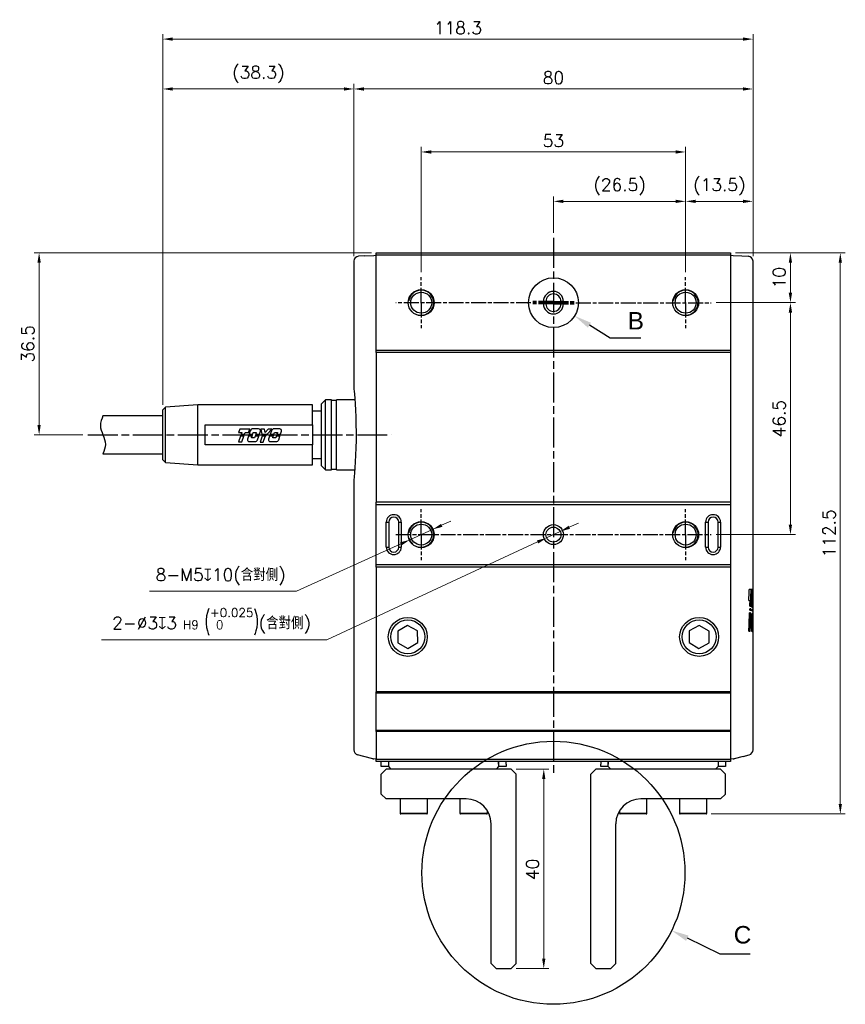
# Model space of a CAD drawing. Header units: millimetres. Extents: x 0 to 7391, y -1386 to 1500.
# Tile 35 of 127: x 4524 to 4689, y 218 to 416. Entities that reach past the tile are written whole.
import ezdxf

# ---------------------------------------------------------------- set-up
doc = ezdxf.new("R2010")
doc.units = ezdxf.units.MM
doc.header["$LTSCALE"] = 0.5
doc.linetypes.add('AM_ISO08W050', pattern=[18, 12, -1.5, 3, -1.5])
doc.linetypes.add('AM_ISO08W050x2', pattern=[9, 6, -0.75, 1.5, -0.75])
for name, color, linetype, lineweight in [('AM_5', 3, 'Continuous', 25), ('AM_7', 4, 'AM_ISO08W050', 25), ('AM_8', 1, 'Continuous', 25)]:
    doc.layers.add(name, color=color, linetype=linetype, lineweight=lineweight)
doc.styles.get("Standard").update_dxf_attribs({"font": 'arial.ttf'})
doc.styles.add('尺寸標註', font='romans.shx', dxfattribs={"bigfont": 'CHINESET.SHX'})
doc.dimstyles.new('複本 CNS2-1$0', dxfattribs={"dimtxt": 2.5, "dimasz": 2, "dimexe": 1, "dimexo": 1, "dimgap": 1, "dimtad": 1, "dimdsep": 46, "dimtxsty": '尺寸標註', "dimcen": 0, "dimclrd": 2, "dimclre": 2, "dimclrt": 3, "dimadec": 0, "dimazin": 2, "dimtp": 0.1, "dimtm": 0.1, "dimtfac": 0.71, "dimtmove": 0, "dimatfit": 0, "dimfxl": 0, "dimlwd": 13, "dimlwe": 13, "dimarcsym": 0})
doc.dimstyles.new('複本 CNS2-1$3', dxfattribs={"dimtxt": 2.5, "dimasz": 2, "dimexe": 1, "dimexo": 1, "dimgap": 1, "dimtad": 1, "dimtoh": 1, "dimdsep": 46, "dimtxsty": '尺寸標註', "dimcen": 0, "dimclrd": 2, "dimclre": 2, "dimclrt": 3, "dimadec": 0, "dimazin": 2, "dimtp": 0.1, "dimtm": 0.1, "dimtfac": 0.71, "dimtmove": 0, "dimatfit": 0, "dimfxl": 0, "dimlwd": 13, "dimlwe": 13, "dimarcsym": 0})

# ---------------------------------------------------------------- blocks, each defined once
blk = doc.blocks.new('*S485')
at = {"layer": 'AM_5'}
for p, q in [((5726.68, 361.84), (5722.51, 364.45)), ((5732.82, 361.84), (5726.68, 361.84))]:
    blk.add_line(p, q, dxfattribs=at)
at = {"layer": 'AM_5', "linetype": 'Continuous'}
blk.add_trace([(5722.82, 364.94), (5722.2, 363.95), (5719.54, 366.31)], dxfattribs=at)
at = {"layer": 'AM_5', "color": 2, "insert": (5730.18, 363.59), "char_height": 3.5, "attachment_point": 7}
blk.add_mtext('B', dxfattribs=at)
blk = doc.blocks.new('*D281')
at = {"layer": 'AM_5', "color": 2, "lineweight": 13}
for p, q in [((4634.1, 314.13), (4635.92, 314.97)), ((4632.29, 313.29), (4629.57, 312.02)), ((4627.75, 311.18), (4585.48, 291.54)), ((4585.48, 291.54), (4540.34, 291.54))]:
    blk.add_line(p, q, dxfattribs=at)
at = {"layer": 'AM_5', "color": 2}
for points in [[(4633.96, 314.43), (4634.24, 313.83), (4632.29, 313.29)], [(4627.61, 311.48), (4627.89, 310.88), (4629.57, 312.02)]]:
    blk.add_solid(points, dxfattribs=at)
at = {"layer": 'Defpoints', "color": 0}
for p in [(4629.57, 312.02), (4632.29, 313.29)]:
    blk.add_point(p, dxfattribs=at)
at = {"layer": 'AM_5', "color": 3, "insert": (4562.41, 295.21), "char_height": 2.5, "attachment_point": 5, "style": '尺寸標註'}
blk.add_mtext('2-∅3{\\Famgdt|c136;x}3{}{\\H0.7x;\\C3; H9 {\\H2x;\\W0.5;(}\\S+0.025^  0;{\\H2x;\\W0.5;)}}{{}}(含對側)', dxfattribs=at)
blk = doc.blocks.new('*D289')
at = {"layer": 'AM_5', "color": 2, "lineweight": 13}
for p, q in [((4667.43, 369.16), (4679.43, 369.16)), ((4678.43, 367.16), (4678.43, 361.16)), ((4663.53, 359.16), (4679.43, 359.16))]:
    blk.add_line(p, q, dxfattribs=at)
at = {"layer": 'AM_5', "color": 2}
for points in [[(4678.09, 367.16), (4678.76, 367.16), (4678.43, 369.16)], [(4678.09, 361.16), (4678.76, 361.16), (4678.43, 359.16)]]:
    blk.add_solid(points, dxfattribs=at)
at = {"layer": 'Defpoints', "color": 0}
for p in [(4666.43, 369.16), (4662.53, 359.16), (4678.43, 359.16)]:
    blk.add_point(p, dxfattribs=at)
at = {"layer": 'AM_5', "color": 3, "insert": (4676.18, 364.16), "char_height": 2.5, "attachment_point": 5, "rotation": 90, "style": '尺寸標註'}
blk.add_mtext('10', dxfattribs=at)
blk = doc.blocks.new('*D290')
at = {"layer": 'AM_5', "color": 2, "lineweight": 13}
for p, q in [((4663.53, 359.16), (4679.43, 359.16)), ((4678.43, 357.16), (4678.43, 314.66)), ((4663.53, 312.66), (4679.43, 312.66))]:
    blk.add_line(p, q, dxfattribs=at)
at = {"layer": 'AM_5', "color": 2}
for points in [[(4678.09, 357.16), (4678.76, 357.16), (4678.43, 359.16)], [(4678.09, 314.66), (4678.76, 314.66), (4678.43, 312.66)]]:
    blk.add_solid(points, dxfattribs=at)
at = {"layer": 'Defpoints', "color": 0}
for p in [(4662.53, 359.16), (4662.53, 312.66), (4678.43, 312.66)]:
    blk.add_point(p, dxfattribs=at)
at = {"layer": 'AM_5', "color": 3, "insert": (4676.18, 335.91), "char_height": 2.5, "attachment_point": 5, "rotation": 90, "style": '尺寸標註'}
blk.add_mtext('46.5', dxfattribs=at)
blk = doc.blocks.new('*D291')
at = {"layer": 'AM_5', "color": 2, "lineweight": 13}
for p, q in [((4657.43, 365.26), (4657.43, 380.47)), ((4668.93, 379.47), (4659.43, 379.47)), ((4670.93, 368.47), (4670.93, 380.47))]:
    blk.add_line(p, q, dxfattribs=at)
at = {"layer": 'AM_5', "color": 2}
for points in [[(4659.43, 379.8), (4659.43, 379.14), (4657.43, 379.47)], [(4668.93, 379.8), (4668.93, 379.14), (4670.93, 379.47)]]:
    blk.add_solid(points, dxfattribs=at)
at = {"layer": 'Defpoints', "color": 0}
for p in [(4657.43, 379.47), (4670.93, 367.47), (4657.43, 364.26)]:
    blk.add_point(p, dxfattribs=at)
at = {"layer": 'AM_5', "color": 3, "insert": (4664.18, 382.38), "char_height": 2.5, "attachment_point": 5, "style": '尺寸標註'}
blk.add_mtext('(13.5)', dxfattribs=at)
blk = doc.blocks.new('*D292')
at = {"layer": 'AM_5', "color": 2, "lineweight": 13}
for p, q in [((4630.93, 373.16), (4630.93, 380.47)), ((4632.93, 379.47), (4655.43, 379.47)), ((4657.43, 365.26), (4657.43, 380.47))]:
    blk.add_line(p, q, dxfattribs=at)
at = {"layer": 'AM_5', "color": 2}
for points in [[(4632.93, 379.8), (4632.93, 379.14), (4630.93, 379.47)], [(4655.43, 379.8), (4655.43, 379.14), (4657.43, 379.47)]]:
    blk.add_solid(points, dxfattribs=at)
at = {"layer": 'Defpoints', "color": 0}
for p in [(4657.43, 379.47), (4630.93, 372.16), (4657.43, 364.26)]:
    blk.add_point(p, dxfattribs=at)
at = {"layer": 'AM_5', "color": 3, "insert": (4644.18, 382.38), "char_height": 2.5, "attachment_point": 5, "style": '尺寸標註'}
blk.add_mtext('(26.5)', dxfattribs=at)
blk = doc.blocks.new('*D293')
at = {"layer": 'AM_5', "color": 2, "lineweight": 13}
for p, q in [((4604.43, 365.26), (4604.43, 390.37)), ((4655.43, 389.37), (4606.43, 389.37)), ((4657.43, 365.26), (4657.43, 390.37))]:
    blk.add_line(p, q, dxfattribs=at)
at = {"layer": 'AM_5', "color": 2}
for points in [[(4606.43, 389.7), (4606.43, 389.04), (4604.43, 389.37)], [(4655.43, 389.7), (4655.43, 389.04), (4657.43, 389.37)]]:
    blk.add_solid(points, dxfattribs=at)
at = {"layer": 'Defpoints', "color": 0}
for p in [(4604.43, 389.37), (4604.43, 364.26), (4657.43, 364.26)]:
    blk.add_point(p, dxfattribs=at)
at = {"layer": 'AM_5', "color": 3, "insert": (4630.93, 391.62), "char_height": 2.5, "attachment_point": 5, "style": '尺寸標註'}
blk.add_mtext('53', dxfattribs=at)
blk = doc.blocks.new('*D282')
at = {"layer": 'AM_5', "color": 2, "lineweight": 13}
for p, q in [((4590.93, 368.48), (4590.93, 403)), ((4670.93, 368.47), (4670.93, 403)), ((4668.93, 402), (4592.93, 402))]:
    blk.add_line(p, q, dxfattribs=at)
at = {"layer": 'AM_5', "color": 2}
for points in [[(4592.93, 402.33), (4592.93, 401.67), (4590.93, 402)], [(4668.93, 402.33), (4668.93, 401.67), (4670.93, 402)]]:
    blk.add_solid(points, dxfattribs=at)
at = {"layer": 'Defpoints', "color": 0}
for p in [(4590.93, 402), (4590.93, 367.48), (4670.93, 367.47)]:
    blk.add_point(p, dxfattribs=at)
at = {"layer": 'AM_5', "color": 3, "insert": (4630.93, 404.25), "char_height": 2.5, "attachment_point": 5, "style": '尺寸標註'}
blk.add_mtext('80', dxfattribs=at)
blk = doc.blocks.new('*D283')
at = {"layer": 'AM_5', "color": 2, "lineweight": 13}
for p, q in [((4552.63, 338.66), (4552.63, 413)), ((4670.93, 368.47), (4670.93, 413)), ((4668.93, 412), (4554.63, 412))]:
    blk.add_line(p, q, dxfattribs=at)
at = {"layer": 'AM_5', "color": 2}
for points in [[(4554.63, 412.33), (4554.63, 411.67), (4552.63, 412)], [(4668.93, 412.33), (4668.93, 411.67), (4670.93, 412)]]:
    blk.add_solid(points, dxfattribs=at)
at = {"layer": 'Defpoints', "color": 0}
for p in [(4552.63, 412), (4670.93, 367.47), (4552.63, 337.66)]:
    blk.add_point(p, dxfattribs=at)
at = {"layer": 'AM_5', "color": 3, "insert": (4611.78, 414.25), "char_height": 2.5, "attachment_point": 5, "style": '尺寸標註'}
blk.add_mtext('118.3', dxfattribs=at)
blk = doc.blocks.new('*D284')
at = {"layer": 'AM_5', "color": 2, "lineweight": 13}
for p, q in [((4552.63, 338.66), (4552.63, 403)), ((4590.93, 368.47), (4590.93, 403)), ((4588.93, 402), (4554.63, 402))]:
    blk.add_line(p, q, dxfattribs=at)
at = {"layer": 'AM_5', "color": 2}
for points in [[(4554.63, 402.33), (4554.63, 401.67), (4552.63, 402)], [(4588.93, 402.33), (4588.93, 401.67), (4590.93, 402)]]:
    blk.add_solid(points, dxfattribs=at)
at = {"layer": 'Defpoints', "color": 0}
for p in [(4552.63, 402), (4590.93, 367.47), (4552.63, 337.66)]:
    blk.add_point(p, dxfattribs=at)
at = {"layer": 'AM_5', "color": 3, "insert": (4571.78, 404.9), "char_height": 2.5, "attachment_point": 5, "style": '尺寸標註'}
blk.add_mtext('(38.3)', dxfattribs=at)
blk = doc.blocks.new('*D285')
at = {"layer": 'AM_5', "color": 2, "lineweight": 13}
for p, q in [((4608.52, 314.52), (4610.34, 315.35)), ((4606.7, 313.69), (4602.15, 311.62)), ((4600.33, 310.79), (4579.44, 301.29)), ((4579.44, 301.29), (4549.99, 301.29))]:
    blk.add_line(p, q, dxfattribs=at)
blk.add_arc((4604.43, 312.66), 2.5, 194.4157, 227.3715, dxfattribs=at)
at = {"layer": 'AM_5', "color": 2}
for points in [[(4608.39, 314.82), (4608.66, 314.22), (4606.7, 313.69)], [(4600.19, 311.1), (4600.47, 310.49), (4602.15, 311.62)]]:
    blk.add_solid(points, dxfattribs=at)
at = {"layer": 'Defpoints', "color": 0}
for p in [(4606.7, 313.69), (4602.15, 311.62)]:
    blk.add_point(p, dxfattribs=at)
at = {"layer": 'AM_5', "color": 3, "insert": (4564.22, 304.2), "char_height": 2.5, "attachment_point": 5, "style": '尺寸標註'}
blk.add_mtext('8-M5{\\Famgdt|c136;x}10(含對側)', dxfattribs=at)
blk = doc.blocks.new('*D294')
at = {"layer": 'AM_5', "color": 2, "lineweight": 13}
for p, q in [((4594.43, 369.16), (4526.84, 369.16)), ((4527.84, 367.16), (4527.84, 334.66)), ((4536.63, 332.66), (4526.84, 332.66))]:
    blk.add_line(p, q, dxfattribs=at)
at = {"layer": 'AM_5', "color": 2}
for points in [[(4527.5, 367.16), (4528.17, 367.16), (4527.84, 369.16)], [(4527.5, 334.66), (4528.17, 334.66), (4527.84, 332.66)]]:
    blk.add_solid(points, dxfattribs=at)
at = {"layer": 'Defpoints', "color": 0}
for p in [(4595.43, 369.16), (4527.84, 332.66), (4537.63, 332.66)]:
    blk.add_point(p, dxfattribs=at)
at = {"layer": 'AM_5', "color": 3, "insert": (4525.59, 350.91), "char_height": 2.5, "attachment_point": 5, "rotation": 90, "style": '尺寸標註'}
blk.add_mtext('36.5', dxfattribs=at)
blk = doc.blocks.new('*D295')
at = {"layer": 'AM_5', "color": 2, "lineweight": 13}
for p, q in [((4667.43, 369.16), (4689.43, 369.16)), ((4688.43, 367.16), (4688.43, 258.66)), ((4662.53, 256.66), (4689.43, 256.66))]:
    blk.add_line(p, q, dxfattribs=at)
at = {"layer": 'AM_5', "color": 2}
for points in [[(4688.09, 367.16), (4688.76, 367.16), (4688.43, 369.16)], [(4688.09, 258.66), (4688.76, 258.66), (4688.43, 256.66)]]:
    blk.add_solid(points, dxfattribs=at)
at = {"layer": 'Defpoints', "color": 0}
for p in [(4666.43, 369.16), (4661.53, 256.66), (4688.43, 256.66)]:
    blk.add_point(p, dxfattribs=at)
at = {"layer": 'AM_5', "color": 3, "insert": (4686.18, 312.91), "char_height": 2.5, "attachment_point": 5, "rotation": 90, "style": '尺寸標註'}
blk.add_mtext('112.5', dxfattribs=at)
blk = doc.blocks.new('*D296')
at = {"layer": 'AM_5', "color": 2, "lineweight": 13}
for p, q in [((4623.43, 265.66), (4629.99, 265.66)), ((4628.99, 263.66), (4628.99, 227.66)), ((4623.43, 225.66), (4629.99, 225.66))]:
    blk.add_line(p, q, dxfattribs=at)
at = {"layer": 'AM_5', "color": 2}
for points in [[(4628.66, 263.66), (4629.32, 263.66), (4628.99, 265.66)], [(4628.66, 227.66), (4629.32, 227.66), (4628.99, 225.66)]]:
    blk.add_solid(points, dxfattribs=at)
at = {"layer": 'Defpoints', "color": 0}
for p in [(4622.43, 265.66), (4622.43, 225.66), (4628.99, 225.66)]:
    blk.add_point(p, dxfattribs=at)
at = {"layer": 'AM_5', "color": 3, "insert": (4626.74, 245.53), "char_height": 2.5, "attachment_point": 5, "rotation": 90, "style": '尺寸標註'}
blk.add_mtext('40', dxfattribs=at)
blk = doc.blocks.new('*S486')
at = {"layer": 'AM_5'}
for p, q in [((5748.74, 238.33), (5742.14, 241.56)), ((5754.74, 238.33), (5748.74, 238.33))]:
    blk.add_line(p, q, dxfattribs=at)
at = {"layer": 'AM_5', "linetype": 'Continuous'}
blk.add_trace([(5742.39, 242.08), (5741.88, 241.03), (5738.99, 243.09)], dxfattribs=at)
at = {"layer": 'AM_5', "color": 2, "insert": (5753.2, 240.44), "char_height": 3.5, "attachment_point": 8}
blk.add_mtext('C', dxfattribs=at)

msp = doc.modelspace()

# ---------------------------------------------------------------- linework, layer by layer
at = {"color": 7, "linetype": 'Continuous', "lineweight": 25}
for p, q in [((4595.428, 369.156), (4666.428, 369.156)), ((4595.428, 368.656), (4595.428, 369.156)), ((4666.428, 369.156), (4666.428, 368.656)), ((4590.928, 367.471), (4590.928, 341.968)), ((4593.136, 368.536), (4591.875, 368.47)), ((4593.136, 368.536), (4594.911, 368.629)), ((4594.911, 368.629), (4595.428, 368.656)), ((4666.428, 368.656), (4595.428, 368.656)), ((4595.428, 349.656), (4595.428, 368.656)), ((4666.428, 368.656), (4666.944, 368.629)), ((4666.428, 368.656), (4666.428, 349.656)), ((4666.944, 368.629), (4668.719, 368.536)), ((4668.719, 368.536), (4669.98, 368.47)), ((4670.928, 301.518), (4670.928, 367.471)), ((4628.928, 358.906), (4628.928, 359.406)), ((4629.428, 359.406), (4628.928, 359.406)), ((4629.428, 359.406), (4629.428, 358.906)), ((4632.428, 358.906), (4632.428, 359.406)), ((4632.928, 359.406), (4632.428, 359.406)), ((4632.928, 359.406), (4632.928, 358.906)), ((4629.428, 358.906), (4628.928, 358.906)), ((4632.928, 358.906), (4632.428, 358.906)), ((4595.428, 349.656), (4666.428, 349.656)), ((4595.428, 349.156), (4595.428, 349.656)), ((4666.428, 349.656), (4666.428, 349.156)), ((4666.428, 349.156), (4595.428, 349.156)), ((4595.428, 349.156), (4595.428, 319.156)), ((4666.428, 349.156), (4666.428, 319.156)), ((4585.233, 339.656), (4584.428, 338.851)), ((4586.428, 339.656), (4585.233, 339.656)), ((4585.233, 329.351), (4585.233, 339.656)), ((4586.428, 332.656), (4586.428, 339.656)), ((4587.428, 339.556), (4586.428, 339.556)), ((4591.118, 339.656), (4587.428, 339.656)), ((4587.428, 332.656), (4587.428, 339.656)), ((4553.166, 338.194), (4552.628, 337.656)), ((4552.628, 327.656), (4552.628, 337.656)), ((4559.628, 338.656), (4553.166, 338.194)), ((4553.166, 327.117), (4553.166, 338.194)), ((4582.628, 338.656), (4559.628, 338.656)), ((4559.628, 326.656), (4559.628, 338.656)), ((4582.628, 334.656), (4582.628, 338.656)), ((4584.428, 326.461), (4584.428, 338.851)), ((4552.628, 336.456), (4540.628, 336.456)), ((4584.428, 337.406), (4582.628, 337.406)), ((4561.128, 330.656), (4561.128, 334.656)), ((4561.128, 334.656), (4582.628, 334.656)), ((4568.051, 333.822), (4567.802, 333.14)), ((4570.061, 333.822), (4568.051, 333.822)), ((4569.822, 333.14), (4570.061, 333.822)), ((4571.834, 333.867), (4570.697, 333.867)), ((4572.283, 333.822), (4572.487, 332.792)), ((4573.002, 333.822), (4572.283, 333.822)), ((4573.124, 333.117), (4573.002, 333.822)), ((4573.745, 333.822), (4573.124, 333.117)), ((4573.58, 332.792), (4574.489, 333.822)), ((4574.489, 333.822), (4573.745, 333.822)), ((4576.069, 333.867), (4574.947, 333.867)), ((4582.628, 334.656), (4582.628, 330.656)), ((4567.802, 333.14), (4568.484, 333.14)), ((4568.22, 332.395), (4567.821, 331.269)), ((4568.88, 332.395), (4568.22, 332.395)), ((4568.306, 332.638), (4568.277, 332.557)), ((4568.277, 332.557), (4568.938, 332.557)), ((4568.967, 332.638), (4568.306, 332.638)), ((4568.484, 333.14), (4568.36, 332.792)), ((4568.36, 332.792), (4569.022, 332.792)), ((4568.477, 331.269), (4568.88, 332.395)), ((4568.938, 332.557), (4568.967, 332.638)), ((4569.022, 332.792), (4569.147, 333.14)), ((4569.147, 333.14), (4569.822, 333.14)), ((4569.808, 332.395), (4569.612, 331.797)), ((4570.531, 332.395), (4569.808, 332.395)), ((4569.888, 332.638), (4569.861, 332.557)), ((4569.861, 332.557), (4570.584, 332.557)), ((4570.614, 332.638), (4569.888, 332.638)), ((4570.164, 333.481), (4569.939, 332.797)), ((4569.939, 332.797), (4570.667, 332.797)), ((4570.428, 332.092), (4570.531, 332.395)), ((4571.027, 332.092), (4570.428, 332.092)), ((4570.584, 332.557), (4570.614, 332.638)), ((4570.667, 332.797), (4570.771, 333.104)), ((4570.771, 333.104), (4571.366, 333.104)), ((4571.128, 332.395), (4571.027, 332.092)), ((4571.862, 332.395), (4571.128, 332.395)), ((4571.21, 332.638), (4571.183, 332.557)), ((4571.183, 332.557), (4571.916, 332.557)), ((4571.943, 332.638), (4571.21, 332.638)), ((4571.366, 333.104), (4571.263, 332.797)), ((4571.263, 332.797), (4571.996, 332.797)), ((4571.625, 331.684), (4571.862, 332.395)), ((4571.916, 332.557), (4571.943, 332.638)), ((4571.996, 332.797), (4572.189, 333.375)), ((4572.566, 332.395), (4572.151, 331.188)), ((4572.487, 332.792), (4573.58, 332.792)), ((4573.445, 332.638), (4572.518, 332.638)), ((4572.518, 332.638), (4572.534, 332.557)), ((4572.534, 332.557), (4573.373, 332.557)), ((4573.23, 332.395), (4572.566, 332.395)), ((4572.777, 331.188), (4573.17, 332.326)), ((4573.17, 332.326), (4573.23, 332.395)), ((4573.373, 332.557), (4573.445, 332.638)), ((4574.043, 332.394), (4573.841, 331.801)), ((4574.772, 332.394), (4574.043, 332.394)), ((4574.132, 332.638), (4574.099, 332.557)), ((4574.099, 332.557), (4574.827, 332.557)), ((4574.855, 332.638), (4574.132, 332.638)), ((4574.416, 333.488), (4574.179, 332.792)), ((4574.179, 332.792), (4574.907, 332.792)), ((4574.67, 332.092), (4574.772, 332.394)), ((4575.268, 332.092), (4574.67, 332.092)), ((4574.827, 332.557), (4574.855, 332.638)), ((4574.907, 332.792), (4575.012, 333.104)), ((4575.012, 333.104), (4575.614, 333.104)), ((4575.371, 332.394), (4575.268, 332.092)), ((4576.098, 332.394), (4575.371, 332.394)), ((4575.455, 332.638), (4575.427, 332.557)), ((4575.427, 332.557), (4576.153, 332.557)), ((4576.18, 332.638), (4575.455, 332.638)), ((4575.614, 333.104), (4575.507, 332.792)), ((4575.507, 332.792), (4576.231, 332.792)), ((4575.865, 331.69), (4576.098, 332.394)), ((4576.153, 332.557), (4576.18, 332.638)), ((4576.231, 332.792), (4576.424, 333.375)), ((4586.428, 325.656), (4586.428, 332.656)), ((4587.428, 325.656), (4587.428, 332.656)), ((4582.628, 330.656), (4561.128, 330.656)), ((4567.821, 331.269), (4568.477, 331.269)), ((4569.965, 331.307), (4571.09, 331.301)), ((4572.151, 331.188), (4572.777, 331.188)), ((4574.195, 331.306), (4575.332, 331.306)), ((4582.628, 326.656), (4582.628, 330.656)), ((4540.628, 328.856), (4552.628, 328.856)), ((4582.628, 327.906), (4584.428, 327.906)), ((4585.233, 325.656), (4585.233, 329.351)), ((4552.628, 327.656), (4553.166, 327.117)), ((4553.166, 327.117), (4559.628, 326.656)), ((4559.628, 326.656), (4582.628, 326.656)), ((4584.428, 326.461), (4585.233, 325.656)), ((4586.428, 325.756), (4587.428, 325.756)), ((4585.233, 325.656), (4586.428, 325.656)), ((4587.428, 325.656), (4591.118, 325.656)), ((4590.928, 323.367), (4590.928, 269.495)), ((4666.428, 319.156), (4595.428, 319.156)), ((4595.428, 318.656), (4595.428, 319.156)), ((4666.428, 318.656), (4595.428, 318.656)), ((4595.428, 306.656), (4595.428, 318.656)), ((4666.428, 319.156), (4666.428, 318.656)), ((4666.428, 318.656), (4666.428, 306.656)), ((4597.428, 310.156), (4597.428, 315.156)), ((4597.428, 315.156), (4597.928, 315.156)), ((4597.928, 315.156), (4597.928, 310.156)), ((4599.928, 315.156), (4600.428, 315.156)), ((4599.928, 310.156), (4599.928, 315.156)), ((4600.428, 315.156), (4600.428, 310.156)), ((4661.428, 310.156), (4661.428, 315.156)), ((4661.428, 315.156), (4661.928, 315.156)), ((4661.928, 315.156), (4661.928, 310.156)), ((4663.928, 310.156), (4663.928, 315.156)), ((4663.928, 315.156), (4664.428, 315.156)), ((4664.428, 315.156), (4664.428, 310.156)), ((4597.428, 310.156), (4597.928, 310.156)), ((4599.928, 310.156), (4600.428, 310.156)), ((4661.428, 310.156), (4661.928, 310.156)), ((4663.928, 310.156), (4664.428, 310.156)), ((4595.428, 306.656), (4666.428, 306.656)), ((4595.428, 306.156), (4595.428, 306.656)), ((4666.428, 306.156), (4595.428, 306.156)), ((4595.428, 306.156), (4595.428, 281.156)), ((4666.428, 306.656), (4666.428, 306.156)), ((4666.428, 306.156), (4666.428, 281.156)), ((4670.745, 301.688), (4670.178, 301.688)), ((4670.926, 301.688), (4670.845, 301.688)), ((4670.926, 300.558), (4670.926, 300.633)), ((4670.086, 299.455), (4670.336, 299.455)), ((4670.295, 298.298), (4670.501, 298.298)), ((4670.336, 299.455), (4670.535, 299.455)), ((4670.535, 299.455), (4670.699, 299.455)), ((4670.722, 298.135), (4670.839, 298.135)), ((4670.743, 299.184), (4670.853, 299.184)), ((4670.853, 299.184), (4670.908, 299.184)), ((4670.901, 298.135), (4670.928, 298.135)), ((4670.928, 269.495), (4670.928, 298.467)), ((4670.457, 296.984), (4670.241, 296.984)), ((4670.264, 297.522), (4670.475, 297.522)), ((4670.484, 297.787), (4670.274, 297.787)), ((4670.82, 296.822), (4670.696, 296.822)), ((4670.708, 297.359), (4670.828, 297.359)), ((4670.832, 297.625), (4670.713, 297.625)), ((4670.926, 296.822), (4670.89, 296.822)), ((4670.895, 297.359), (4670.927, 297.359)), ((4670.927, 297.625), (4670.898, 297.625)), ((4601.691, 294.465), (4599.71, 293.279)), ((4603.709, 293.342), (4601.691, 294.465)), ((4660.164, 294.465), (4658.146, 293.342)), ((4662.145, 293.279), (4660.164, 294.465)), ((4670.652, 294.281), (4670.652, 294.356)), ((4670.653, 294.591), (4670.654, 294.623)), ((4670.653, 294.559), (4670.653, 294.591)), ((4670.653, 294.527), (4670.653, 294.559)), ((4670.653, 294.495), (4670.653, 294.527)), ((4670.653, 294.464), (4670.653, 294.495)), ((4670.653, 294.432), (4670.653, 294.464)), ((4670.654, 294.623), (4670.654, 294.655)), ((4670.673, 295.783), (4670.804, 295.783)), ((4670.88, 295.783), (4670.804, 295.783)), ((4599.71, 293.279), (4599.746, 290.97)), ((4603.745, 291.032), (4603.709, 293.342)), ((4658.146, 293.342), (4658.11, 291.032)), ((4662.109, 290.97), (4662.145, 293.279)), ((4670.093, 293.27), (4670.334, 293.27)), ((4670.727, 293.206), (4670.888, 293.206)), ((4599.746, 290.97), (4601.764, 289.847)), ((4601.764, 289.847), (4603.745, 291.032)), ((4658.11, 291.032), (4660.091, 289.847)), ((4660.091, 289.847), (4662.109, 290.97)), ((4666.428, 281.156), (4595.428, 281.156)), ((4595.428, 280.856), (4595.428, 281.156)), ((4666.428, 280.856), (4595.428, 280.856)), ((4595.428, 273.456), (4595.428, 280.856)), ((4666.428, 281.156), (4666.428, 280.856)), ((4666.428, 280.856), (4666.428, 273.456)), ((4595.428, 273.456), (4666.428, 273.456)), ((4595.428, 273.156), (4595.428, 273.456)), ((4666.428, 273.156), (4595.428, 273.156)), ((4595.428, 273.156), (4595.428, 267.656)), ((4666.428, 273.456), (4666.428, 273.156)), ((4666.428, 273.156), (4666.428, 267.656)), ((4592.929, 268.191), (4591.669, 268.529)), ((4668.926, 268.191), (4670.186, 268.529)), ((4594.704, 267.715), (4592.929, 268.191)), ((4595.428, 267.656), (4594.911, 267.683)), ((4595.428, 267.656), (4666.428, 267.656)), ((4595.428, 267.156), (4595.428, 267.656)), ((4666.428, 267.156), (4595.428, 267.156)), ((4596.428, 266.656), (4596.428, 267.156)), ((4596.428, 266.156), (4596.428, 266.656)), ((4597.928, 266.656), (4597.928, 267.156)), ((4597.928, 266.156), (4597.928, 267.156)), ((4619.928, 266.656), (4619.928, 267.156)), ((4619.928, 267.156), (4619.928, 266.156)), ((4621.428, 266.656), (4621.428, 267.156)), ((4621.428, 266.656), (4621.428, 266.156)), ((4640.428, 267.156), (4640.428, 266.656)), ((4640.428, 266.156), (4640.428, 266.656)), ((4641.928, 267.156), (4641.928, 266.656)), ((4641.928, 266.156), (4641.928, 267.156)), ((4663.928, 267.156), (4663.928, 266.656)), ((4663.928, 267.156), (4663.928, 266.156)), ((4665.428, 267.156), (4665.428, 266.656)), ((4665.428, 266.656), (4665.428, 266.156)), ((4666.944, 267.683), (4666.428, 267.656)), ((4666.428, 267.656), (4666.428, 267.156)), ((4668.926, 268.191), (4667.151, 267.715)), ((4597.928, 266.156), (4596.428, 266.156)), ((4597.428, 265.656), (4596.428, 264.656)), ((4596.428, 260.656), (4596.428, 264.656)), ((4622.428, 265.656), (4597.428, 265.656)), ((4598.428, 265.656), (4597.928, 266.156)), ((4619.928, 266.156), (4619.428, 265.656)), ((4621.428, 266.156), (4619.928, 266.156)), ((4623.428, 264.656), (4622.428, 265.656)), ((4623.428, 226.656), (4623.428, 264.656)), ((4639.428, 265.656), (4638.428, 264.656)), ((4638.428, 226.656), (4638.428, 264.656)), ((4664.428, 265.656), (4639.428, 265.656)), ((4641.928, 266.156), (4640.428, 266.156)), ((4641.928, 266.156), (4642.428, 265.656)), ((4663.428, 265.656), (4663.928, 266.156)), ((4665.428, 266.156), (4663.928, 266.156)), ((4665.428, 264.656), (4664.428, 265.656)), ((4665.428, 260.656), (4665.428, 264.656)), ((4596.428, 260.656), (4597.428, 259.656)), ((4664.428, 259.656), (4665.428, 260.656)), ((4613.428, 259.656), (4597.428, 259.656)), ((4600.178, 259.656), (4600.178, 256.806)), ((4605.678, 256.806), (4605.678, 259.656)), ((4612.178, 259.656), (4612.178, 256.806)), ((4664.428, 259.656), (4648.428, 259.656)), ((4649.678, 256.806), (4649.678, 259.656)), ((4656.178, 259.656), (4656.178, 256.806)), ((4661.678, 256.806), (4661.678, 259.656)), ((4602.928, 256.656), (4600.328, 256.656)), ((4605.528, 256.656), (4602.928, 256.656)), ((4614.928, 256.656), (4612.328, 256.656)), ((4617.528, 256.656), (4614.928, 256.656)), ((4617.678, 256.806), (4617.678, 257.29)), ((4644.178, 257.29), (4644.178, 256.806)), ((4646.928, 256.656), (4644.328, 256.656)), ((4649.528, 256.656), (4646.928, 256.656)), ((4658.928, 256.656), (4656.328, 256.656)), ((4661.528, 256.656), (4658.928, 256.656)), ((4618.428, 226.656), (4618.428, 254.656)), ((4643.428, 226.656), (4643.428, 254.656)), ((4618.428, 226.656), (4619.428, 225.656)), ((4619.428, 225.656), (4622.428, 225.656)), ((4622.428, 225.656), (4623.428, 226.656)), ((4638.428, 226.656), (4639.428, 225.656)), ((4639.428, 225.656), (4642.428, 225.656)), ((4642.428, 225.656), (4643.428, 226.656))]:
    msp.add_line(p, q, dxfattribs=at)
at = {"color": 8, "linetype": 'Continuous', "lineweight": 25}
for p, q in [((4600.178, 256.806), (4602.928, 256.806)), ((4602.928, 256.806), (4605.678, 256.806)), ((4612.178, 256.806), (4614.928, 256.806)), ((4614.928, 256.806), (4617.678, 256.806)), ((4644.178, 256.806), (4646.928, 256.806)), ((4646.928, 256.806), (4649.678, 256.806)), ((4656.178, 256.806), (4658.928, 256.806)), ((4658.928, 256.806), (4661.678, 256.806))]:
    msp.add_line(p, q, dxfattribs=at)
at = {"color": 7, "linetype": 'Continuous', "lineweight": 25, "flags": 128}
for points in [[(4590.928, 341.968), (4590.928, 341.972), (4590.941, 341.833), (4590.977, 341.433), (4591.031, 340.805), (4591.099, 339.931), (4591.172, 338.876), (4591.243, 337.615), (4591.303, 336.243), (4591.347, 334.725), (4591.367, 333.189), (4591.363, 331.591), (4591.334, 330.068), (4591.284, 328.576), (4591.219, 327.238), (4591.145, 326.021), (4591.072, 325.024), (4591.007, 324.222), (4590.948, 323.555), (4590.929, 323.351), (4590.93, 323.367)], [(4590.935, 341.827), (4590.935, 341.823), (4590.938, 341.793)]]:
    msp.add_lwpolyline(points, dxfattribs=at)
at = {"color": 7, "linetype": 'Continuous', "lineweight": 25}
for centre, radius in [((4604.428, 359.156), 2.6), ((4604.428, 359.156), 2.1), ((4657.428, 359.156), 2.6), ((4657.428, 359.156), 2.1), ((4604.428, 312.656), 2.6), ((4604.428, 312.656), 2.1), ((4630.928, 312.656), 2), ((4630.928, 312.656), 1.5), ((4657.428, 312.656), 2.6), ((4657.428, 312.656), 2.1), ((4601.728, 292.156), 3.9), ((4601.728, 292.156), 3.4), ((4660.128, 292.156), 3.9), ((4660.128, 292.156), 3.4)]:
    msp.add_circle(centre, radius, dxfattribs=at)
for centre, radius, start, end in [((4591.928, 367.471), 1, 93, 179.8683), ((4669.928, 367.471), 1, 0.07607, 87), ((4630.928, 359.406), 2, 0, 180), ((4630.928, 359.406), 1.5, 0, 180), ((4630.928, 358.906), 2, 180, 0), ((4630.928, 358.906), 1.5, 180, 0), ((4570.697, 333.306), 0.561, 90, 161.85644), ((4571.834, 333.493), 0.374, 341.56346, 90), ((4574.947, 333.306), 0.561, 90, 161.15596), ((4576.069, 333.493), 0.374, 341.6348, 90), ((4569.967, 331.681), 0.374, 161.85644, 269.68955), ((4571.093, 331.862), 0.561, 269.68955, 341.56346), ((4574.195, 331.68), 0.374, 161.15596, 270), ((4575.332, 331.867), 0.561, 270, 341.6348), ((4598.928, 315.156), 1.5, 0, 180), ((4598.928, 315.156), 1, 0, 180), ((4662.928, 315.156), 1.5, 0, 180), ((4662.928, 315.156), 1, 0, 180), ((4598.928, 310.156), 1.5, 180, 0), ((4598.928, 310.156), 1, 180, 0), ((4662.928, 310.156), 1.5, 180, 0), ((4662.928, 310.156), 1, 180, 0), ((4591.928, 269.495), 1, 180.22042, 255), ((4669.928, 269.495), 1, 285, 359.72374), ((4594.963, 268.681), 1, 255, 267), ((4666.892, 268.681), 1, 273, 285), ((4613.428, 254.656), 5, 0, 90), ((4648.428, 254.656), 5, 90, 180), ((4600.328, 256.806), 0.15, 180, 270), ((4605.528, 256.806), 0.15, 270, 0), ((4612.328, 256.806), 0.15, 180, 270), ((4617.528, 256.806), 0.15, 270, 0), ((4644.328, 256.806), 0.15, 180, 270), ((4649.528, 256.806), 0.15, 270, 0), ((4656.328, 256.806), 0.15, 180, 270), ((4661.528, 256.806), 0.15, 270, 0)]:
    msp.add_arc(centre, radius, start, end, dxfattribs=at)
at = {"color": 3, "linetype": 'Continuous', "lineweight": 25}
for centre in [(4604.428, 359.156), (4657.428, 359.156), (4604.428, 312.656), (4657.428, 312.656)]:
    msp.add_arc(centre, 2.5, 256.41264, 171.49741, dxfattribs=at)
at = {"color": 7, "linetype": 'Continuous', "lineweight": 25}
for centre, major_axis, ratio, start_param, end_param in [((4570.928, 339.372), (0, 308.302), 0.3243575, 4.5825533, 4.5898541), ((4570.928, 320.296), (0, 307.685), 0.3243575, 4.6446046, 4.6518768), ((4570.928, 320.296), (0, 308.302), 0.3243575, 4.6447403, 4.651998), ((4570.928, 318.054), (0, 310.839), 0.3217097, 4.6482632, 4.655458), ((4570.928, 315.624), (0, 268.118), 0.3729695, 4.655458, 4.6557733), ((4570.928, 313.716), (0, 234.411), 0.426602, 4.6557733, 4.6561312), ((4570.928, 312.207), (0, 207.565), 0.4817758, 4.6561312, 4.6565308), ((4570.928, 310.972), (0, 185.449), 0.5392306, 4.6565308, 4.656971), ((4570.928, 309.934), (0, 166.701), 0.5998764, 4.656971, 4.6574507), ((4570.928, 309.04), (0, 150.434), 0.6647455, 4.6574507, 4.6579687), ((4570.928, 308.257), (0, 136.037), 0.7350952, 4.6579687, 4.658524), ((4570.928, 307.56), (0, 123.08), 0.8124802, 4.658524, 4.6591154), ((4570.928, 306.944), (0, 111.517), 0.8967269, 4.6591154, 4.6597412), ((4570.928, 306.412), (0, 101.401), 0.9861841, 4.6597412, 4.660398), ((4570.928, 305.945), (100, 0), 0.9241327, 6.2311944, 6.2318789), ((4570.928, 305.528), (100, 0), 0.8429344, 6.2318789, 6.2325877), ((4570.928, 305.151), (100, 0), 0.768398, 6.2325877, 6.2333175), ((4570.928, 304.805), (100, 0), 0.6990011, 6.2333175, 6.2340649), ((4570.928, 304.483), (100, 0), 0.6334307, 6.2340649, 6.2348265), ((4570.928, 304.18), (100, 0), 0.5706479, 6.2348265, 6.235599), ((4570.928, 303.893), (100, 0), 0.5102822, 6.235599, 6.2363918), ((4570.928, 303.628), (100, 0), 0.4537509, 6.2363918, 6.2372133), ((4570.928, 303.382), (100, 0), 0.4001661, 6.2372133, 6.2380603), ((4570.928, 303.15), (100, 0), 0.3486931, 6.2380603, 6.2389295), ((4570.928, 302.928), (100, 0), 0.2986106, 6.2389295, 6.2398178), ((4570.928, 302.714), (100, 0), 0.2493, 6.2398178, 6.2407219), ((4570.928, 302.506), (100, 0), 0.2002079, 6.2407219, 6.2416388), ((4570.928, 302.301), (100, 0), 0.1508148, 6.2416388, 6.2425651), ((4570.928, 301.644), (100, 0), 0.082569, 0.0045961, 0.0053439), ((4570.928, 302.52), (0, 352.069), 0.284035, 4.7076816, 4.7078965), ((4570.928, 303.127), (0, 480.883), 0.2079508, 4.7075223, 4.7076816), ((4570.928, 304.366), (0, 735.622), 0.1359395, 4.7074178, 4.7075223), ((4570.928, 308.256), (0, 1517.969), 0.0658775, 4.7073675, 4.7074178), ((4570.928, 293.864), (0, 1333.844), 0.0749713, 4.7173513, 4.7174073), ((4570.928, 297.067), (0, 688.442), 0.1452555, 4.7172416, 4.7173513), ((4570.928, 296.178), (0, 871.604), 0.114731, 4.7171934, 4.7172416), ((4570.928, 296.386), (0, 828.393), 0.1207157, 4.7171426, 4.7171934), ((4570.928, 296.572), (0, 789.189), 0.1267123, 4.7170892, 4.7171426), ((4570.928, 296.74), (0, 753.479), 0.1327177, 4.7170333, 4.7170892), ((4570.928, 301.612), (100, 0), 0.153787, 0.0038403, 0.0045961), ((4570.928, 301.584), (100, 0), 0.2256838, 0.003084, 0.0038403), ((4570.928, 301.561), (100, 0), 0.3003858, 0.0023346, 0.003084), ((4570.928, 301.542), (100, 0), 0.3802407, 0.0015994, 0.0023346), ((4570.928, 301.528), (100, 0), 0.4678665, 0.0008859, 0.0015994), ((4570.928, 301.535), (100, 0), 0.8821045, 6.281543, 6.2821167), ((4570.928, 301.557), (0, 101.525), 0.9849801, 4.7102199, 4.7107467), ((4570.928, 301.591), (0, 117.267), 0.8527512, 4.7097336, 4.7102199), ((4570.928, 301.64), (0, 135.484), 0.7380927, 4.70928, 4.7097336), ((4570.928, 301.707), (0, 157.228), 0.6360171, 4.7088643, 4.70928), ((4570.928, 301.803), (0, 184.489), 0.5420383, 4.7084917, 4.7088643), ((4570.928, 301.945), (0, 220.785), 0.4529297, 4.7081674, 4.7084917), ((4570.928, 302.165), (0, 272.954), 0.3663617, 4.7078965, 4.7081674), ((4570.928, 296.892), (0, 720.791), 0.1387365, 4.7169747, 4.7170333), ((4570.928, 297.03), (0, 690.771), 0.1447658, 4.7169135, 4.7169747), ((4570.928, 297.155), (0, 663.083), 0.1508106, 4.7168497, 4.7169135), ((4570.928, 297.269), (0, 637.466), 0.1568712, 4.7167833, 4.7168497), ((4570.928, 297.374), (0, 613.685), 0.1629502, 4.7167142, 4.7167833), ((4570.928, 301.52), (100, 0), 0.5619529, 0.0002002, 0.0008859), ((4570.928, 301.518), (100, 0), 0.6603261, 6.2827325, 6.2833856), ((4570.928, 301.523), (100, 0), 0.765729, 6.2821167, 6.2827325), ((4570.928, 333.203), (0, 310.839), 0.3217098, 4.5998561, 4.6036039), ((4570.928, 326.964), (0, 310.217), 0.3217098, 4.6198496, 4.6225884), ((4570.928, 326.964), (0, 310.839), 0.3217098, 4.6200352, 4.6237754), ((4570.928, 311.196), (0, 310.839), 0.3217098, 4.6703589, 4.6737344), ((4570.928, 305.326), (0, 310.839), 0.3217098, 4.6892542, 4.6926277), ((4570.928, 297.469), (0, 591.556), 0.1690457, 4.7166425, 4.7167142), ((4570.928, 297.557), (0, 570.891), 0.1751646, 4.7165682, 4.7166425), ((4570.928, 297.638), (0, 551.566), 0.181302, 4.7164912, 4.7165682), ((4570.928, 297.712), (0, 533.441), 0.1874621, 4.7164116, 4.7164912), ((4570.928, 297.781), (0, 516.401), 0.1936479, 4.7163293, 4.7164116), ((4570.928, 297.844), (0, 500.346), 0.1998618, 4.7162443, 4.7163293), ((4570.928, 297.903), (0, 485.203), 0.2060995, 4.7161566, 4.7162443), ((4570.928, 297.956), (0, 470.888), 0.2123648, 4.7160663, 4.7161566), ((4570.928, 298.006), (0, 457.326), 0.2186625, 4.7159733, 4.7160663), ((4570.928, 298.052), (0, 444.457), 0.2249937, 4.7158775, 4.7159733), ((4570.928, 298.095), (0, 432.236), 0.2313549, 4.7157791, 4.7158775), ((4570.928, 298.135), (0, 420.605), 0.2377525, 4.715678, 4.7157791), ((4570.928, 298.171), (0, 409.524), 0.244186, 4.7155741, 4.715678), ((4570.928, 298.205), (0, 398.954), 0.2506553, 4.7154675, 4.7155741), ((4570.928, 298.236), (0, 388.852), 0.2571674, 4.7153582, 4.7154675), ((4570.928, 298.467), (0, 310.839), 0.3217098, 4.7113204, 4.7153582), ((4570.928, 333.34), (0, 310.839), 0.3217098, 4.5831207, 4.5951625), ((4570.928, 327.1), (0, 310.217), 0.3217098, 4.6031179, 4.6151564), ((4570.928, 332.949), (0, 308.062), 0.3246097, 4.5971331, 4.5979999), ((4570.928, 326.782), (0, 307.446), 0.3246097, 4.6170738, 4.6179405), ((4570.928, 327.1), (0, 310.839), 0.3217098, 4.6033373, 4.6153515), ((4570.928, 326.782), (0, 308.062), 0.3246097, 4.617265, 4.61813), ((4570.928, 317.97), (0, 310.839), 0.3217098, 4.6390737, 4.6443005), ((4570.928, 317.781), (0, 308.062), 0.3246097, 4.6460487, 4.6469117), ((4570.928, 311.08), (0, 308.062), 0.3246097, 4.6627141, 4.6660895), ((4570.928, 311.08), (0, 308.062), 0.3246097, 4.6678356, 4.6686975), ((4570.928, 305.262), (0, 308.062), 0.3246097, 4.6816146, 4.6849876), ((4570.928, 305.166), (0, 308.062), 0.3246097, 4.6870438, 4.6879051), ((4570.928, 298.577), (0, 310.839), 0.3217098, 4.6991348, 4.706744), ((4570.928, 298.465), (0, 308.062), 0.3246097, 4.7087994, 4.7096605), ((4570.928, 374.885), (0, 1085.451), 0.0921276, 4.638131, 4.6382012), ((4570.928, 140.403), (0, 2073.637), 0.0482244, 4.7866275, 4.7866638), ((4570.928, 231.78), (0, 841.652), 0.118814, 4.7865369, 4.7866275), ((4570.928, 255.111), (0, 526.71), 0.1898579, 4.7863918, 4.7865369), ((4570.928, 364.504), (0, 944.386), 0.1058889, 4.6384611, 4.6384951), ((4570.928, 367.608), (0, 986.419), 0.1013768, 4.6384285, 4.6384611), ((4570.928, 370.98), (0, 1032.052), 0.0968943, 4.6383974, 4.6384285), ((4570.928, 374.699), (0, 1082.357), 0.092391, 4.6383678, 4.6383974), ((4570.928, 356.596), (0, 837.22), 0.1194429, 4.6385676, 4.6386061), ((4570.928, 359.025), (0, 870.16), 0.1149214, 4.6385306, 4.6385676), ((4570.928, 361.666), (0, 905.95), 0.1103814, 4.6384951, 4.6385306), ((4570.928, 348.417), (0, 726.191), 0.1377048, 4.6387305, 4.638775), ((4570.928, 350.266), (0, 751.305), 0.1331018, 4.6386876, 4.6387305), ((4570.928, 352.225), (0, 777.913), 0.1285491, 4.6386461, 4.6386876), ((4570.928, 354.337), (0, 806.583), 0.1239798, 4.6386061, 4.6386461), ((4570.928, 343.55), (0, 659.968), 0.1515225, 4.6388685, 4.6389175), ((4570.928, 345.076), (0, 680.745), 0.1468978, 4.638821, 4.6388685), ((4570.928, 346.702), (0, 702.861), 0.1422756, 4.638775, 4.638821), ((4570.928, 340.752), (0, 621.839), 0.1608135, 4.6389681, 4.6390201), ((4570.928, 342.114), (0, 640.411), 0.1561497, 4.6389175, 4.6389681), ((4570.928, 339.466), (0, 604.297), 0.1654815, 4.6390201, 4.6390737), ((4570.928, 296.564), (0, 163.634), 0.6098976, 4.6972397, 4.6976819), ((4570.928, 297.077), (0, 199.001), 0.5015054, 4.6980907, 4.6984653), ((4570.928, 296.805), (0, 179.993), 0.5544675, 4.6976819, 4.6980907), ((4570.928, 297.767), (0, 249.272), 0.4003662, 4.6988048, 4.6991082), ((4570.928, 297.392), (0, 221.611), 0.4503382, 4.6984653, 4.6988048), ((4570.928, 298.577), (0, 310.217), 0.3217098, 4.6991082, 4.7033844), ((4570.928, 296.564), (0, 163.962), 0.6098976, 4.69727, 4.6977113), ((4570.928, 297.077), (0, 199.4), 0.5015054, 4.6981193, 4.6984932), ((4570.928, 296.805), (0, 180.353), 0.5544675, 4.6977113, 4.6981193), ((4570.928, 297.767), (0, 249.771), 0.4003662, 4.698832, 4.6991348), ((4570.928, 297.392), (0, 222.055), 0.4503382, 4.6984932, 4.698832), ((4570.928, 265.987), (0, 379.615), 0.2634251, 4.7861918, 4.7863918), ((4570.928, 272.403), (0, 292.596), 0.3417679, 4.7859367, 4.7861918), ((4570.928, 276.706), (0, 234.04), 0.4272768, 4.7856264, 4.7859367), ((4570.928, 279.704), (0, 193.061), 0.5179715, 4.7852638, 4.7856264), ((4570.928, 281.868), (0, 163.344), 0.6122049, 4.7848543, 4.7852638), ((4570.928, 283.534), (0, 140.331), 0.7125996, 4.7844035, 4.7848543), ((4570.928, 284.887), (0, 121.535), 0.8228094, 4.783917, 4.7844035), ((4570.928, 286.035), (0, 105.474), 0.9481018, 4.7834001, 4.783917), ((4570.928, 287.036), (100, 0), 0.9136271, 0.0704554, 0.0710111), ((4570.928, 287.888), (100, 0), 0.7925548, 0.0698545, 0.0704554), ((4570.928, 288.636), (100, 0), 0.6853833, 0.0692133, 0.0698545), ((4570.928, 289.315), (100, 0), 0.5872236, 0.068537, 0.0692133), ((4570.928, 289.949), (100, 0), 0.4946404, 0.0678306, 0.068537), ((4570.928, 290.555), (100, 0), 0.4052394, 0.0670992, 0.0678306), ((4570.928, 294.42), (99.8, 0), 0.4540211, 6.2591208, 6.2598618), ((4570.928, 294.542), (99.8, 0), 0.506392, 6.2598618, 6.2605949), ((4570.928, 294.664), (99.8, 0), 0.5603082, 6.2605949, 6.2613202), ((4570.928, 291.118), (100, 0), 0.3212166, 0.0663491, 0.0670992), ((4570.928, 294.786), (99.8, 0), 0.6162013, 6.2613202, 6.262035), ((4570.928, 294.909), (99.8, 0), 0.6748097, 6.262035, 6.2627365), ((4570.928, 295.036), (99.8, 0), 0.7369707, 6.2627365, 6.2634221), ((4570.928, 295.168), (99.8, 0), 0.8036905, 6.2634221, 6.2640892), ((4570.928, 291.63), (100, 0), 0.2439757, 0.0655877, 0.0663491), ((4570.928, 295.306), (99.8, 0), 0.8761946, 6.2640892, 6.264735), ((4570.928, 295.453), (99.8, 0), 0.9560091, 6.264735, 6.2653568), ((4570.928, 295.611), (0, 104.299), 0.9568609, 4.6945605, 4.6951557), ((4570.928, 295.781), (0, 114.163), 0.8741857, 4.6951557, 4.6957223), ((4570.928, 292.108), (100, 0), 0.171135, 0.0648223, 0.0655877), ((4570.928, 295.959), (0, 124.831), 0.7994795, 4.6957223, 4.696259), ((4570.928, 296.347), (0, 149.273), 0.6685735, 4.6967652, 4.6972397), ((4570.928, 296.147), (0, 136.451), 0.7313989, 4.696259, 4.6967652), ((4570.928, 292.565), (100, 0), 0.1004971, 0.0640604, 0.0648223), ((4570.928, 293.017), (100, 0), 0.0300037, 0.0633094, 0.0640604), ((4570.928, 293.823), (100, 0), 0.2202097, 6.2551798, 6.25601), ((4570.928, 293.946), (100, 0), 0.2655094, 6.25601, 6.2568265), ((4570.928, 294.066), (100, 0), 0.3110368, 6.2568265, 6.2576268), ((4570.928, 294.184), (100, 0), 0.3572455, 6.2576268, 6.2584084), ((4570.928, 294.302), (100, 0), 0.4046276, 6.2584084, 6.2591689), ((4570.928, 294.42), (100, 0), 0.4540211, 6.2591689, 6.2599084), ((4570.928, 294.542), (100, 0), 0.506392, 6.2599084, 6.2606401), ((4570.928, 294.664), (100, 0), 0.5603082, 6.2606401, 6.2613639), ((4570.928, 294.786), (100, 0), 0.6162013, 6.2613639, 6.2620773), ((4570.928, 294.909), (100, 0), 0.6748097, 6.2620773, 6.2627774), ((4570.928, 295.036), (100, 0), 0.7369707, 6.2627774, 6.2634617), ((4570.928, 295.168), (100, 0), 0.8036905, 6.2634617, 6.2641274), ((4570.928, 295.306), (100, 0), 0.8761946, 6.2641274, 6.2647719), ((4570.928, 295.453), (100, 0), 0.9560091, 6.2647719, 6.2653925), ((4570.928, 295.611), (0, 104.508), 0.9568609, 4.6945962, 4.6951902), ((4570.928, 295.781), (0, 114.392), 0.8741857, 4.6951902, 4.6957556), ((4570.928, 295.959), (0, 125.081), 0.7994795, 4.6957556, 4.6962913), ((4570.928, 296.347), (0, 149.572), 0.6685735, 4.6967964, 4.69727), ((4570.928, 296.147), (0, 136.724), 0.7313989, 4.6962913, 4.6967964)]:
    msp.add_ellipse(centre, major_axis=major_axis, ratio=ratio, start_param=start_param, end_param=end_param, dxfattribs=at)
at = {"color": 7}
msp.add_spline([(4540.628, 336.456), (4540.128, 334.556), (4541.128, 330.756), (4540.628, 328.856)], degree=3, dxfattribs=at)
at = {"layer": 'AM_7'}
for p, q in [((4630.928, 372.156), (4630.928, 264.156)), ((4537.628, 332.656), (4598.428, 332.656))]:
    msp.add_line(p, q, dxfattribs=at)
at = {"layer": 'AM_7', "linetype": 'AM_ISO08W050x2'}
for p, q in [((4604.428, 359.156), (4604.428, 364.256)), ((4657.428, 359.156), (4657.428, 364.256)), ((4630.928, 359.406), (4626.428, 359.406)), ((4630.928, 359.406), (4635.428, 359.406)), ((4630.928, 359.156), (4599.328, 359.156)), ((4604.428, 359.156), (4604.428, 354.056)), ((4630.928, 358.906), (4626.428, 358.906)), ((4630.928, 359.156), (4662.528, 359.156)), ((4630.928, 358.906), (4635.428, 358.906)), ((4657.428, 359.156), (4657.428, 354.056)), ((4604.428, 312.656), (4604.428, 317.756)), ((4657.428, 312.656), (4657.428, 317.756)), ((4599.328, 312.656), (4662.528, 312.656)), ((4604.428, 312.656), (4604.428, 307.556)), ((4657.428, 312.656), (4657.428, 307.556))]:
    msp.add_line(p, q, dxfattribs=at)
at = {"layer": 'AM_8'}
for centre, radius in [((4630.928, 359.156), 5), ((4630.928, 244.864), 26.368)]:
    msp.add_circle(centre, radius, dxfattribs=at)

# ---------------------------------------------------------------- block references
at = {"layer": 'AM_5'}
for name in ['*S485', '*S486']:
    msp.add_blockref(name, (-1084.372, -9.802), dxfattribs=at)

# ---------------------------------------------------------------- dimensions: what is measured, and where the dimension line sits
for base, p1, p2, picture, middle in [((4552.628, 411.999), (4670.928, 367.471), (4552.628, 337.656), '*D283', (4611.778, 414.249)), ((4590.928, 401.999), (4670.928, 367.471), (4590.928, 367.479), '*D282', (4630.928, 404.249)), ((4604.428, 389.371), (4657.428, 364.256), (4604.428, 364.256), '*D293', (4630.928, 391.621))]:
    dim = msp.add_linear_dim(base=base, p1=p1, p2=p2, dimstyle='複本 CNS2-1$0', dxfattribs=at)
    dim.commit()
    dim.dimension.update_dxf_attribs({"geometry": picture, "text_midpoint": middle})
for base, p1, p2, picture, middle in [((4552.628, 401.999), (4590.928, 367.471), (4552.628, 337.656), '*D284', (4571.778, 404.904)), ((4657.428, 379.471), (4630.928, 372.156), (4657.428, 364.256), '*D292', (4644.178, 382.376)), ((4657.428, 379.471), (4670.928, 367.471), (4657.428, 364.256), '*D291', (4664.178, 382.376))]:
    dim = msp.add_linear_dim(base=base, p1=p1, p2=p2, text='(<>)', dimstyle='複本 CNS2-1$0', override={"dimtix": 1}, dxfattribs=at)
    dim.commit()
    dim.dimension.update_dxf_attribs({"geometry": picture, "text_midpoint": middle})
for base, p1, p2, picture, middle in [((4527.837, 332.656), (4595.428, 369.156), (4537.628, 332.656), '*D294', (4525.587, 350.906)), ((4678.428, 359.156), (4666.428, 369.156), (4662.528, 359.156), '*D289', (4676.178, 364.156)), ((4678.428, 312.656), (4662.528, 359.156), (4662.528, 312.656), '*D290', (4676.178, 335.906))]:
    dim = msp.add_linear_dim(base=base, p1=p1, p2=p2, angle=90, dimstyle='複本 CNS2-1$0', dxfattribs=at)
    dim.commit()
    dim.dimension.update_dxf_attribs({"geometry": picture, "text_midpoint": middle})
dim = msp.add_linear_dim(base=(4688.428, 256.656), p1=(4666.428, 369.156), p2=(4661.528, 256.656), angle=90, dimstyle='複本 CNS2-1$0', override={"dimpost": ''}, dxfattribs=at)
dim.commit()
dim.dimension.update_dxf_attribs({"geometry": '*D295', "text_midpoint": (4686.178, 312.906)})
for p1, p2, text, override, picture, middle in [((4632.288, 313.288), (4629.567, 312.024), '2-<>{\\Famgdt|c136;x}3{}{\\H0.7x;\\C3; H9 {\\H2x;\\W0.5;(}\\S+0.025^  0;{\\H2x;\\W0.5;)}}{{}}(含對側)', {"dimtp": 0.02, "dimtm": 0, "dimtdec": 3}, '*D281', (4562.407, 291.539)), ((4606.703, 313.691), (4602.152, 311.621), '8-<>{\\Famgdt|c136;x}10(含對側)', {"dimpost": 'M<>'}, '*D285', (4564.218, 301.295))]:
    dim = msp.add_diameter_dim_2p(p1=p1, p2=p2, text=text, dimstyle='複本 CNS2-1$3', override=override, dxfattribs=at)
    dim.commit()
    dim.dimension.update_dxf_attribs({"geometry": picture, "text_midpoint": middle, "dimtype": 163})
dim = msp.add_linear_dim(base=(4628.991, 225.656), p1=(4622.428, 265.656), p2=(4622.428, 225.656), angle=90, dimstyle='複本 CNS2-1$0', dxfattribs=at)
dim.commit()
dim.dimension.update_dxf_attribs({"geometry": '*D296', "text_midpoint": (4628.991, 245.528), "dimtype": 160})

doc.saveas('drawing.dxf')
